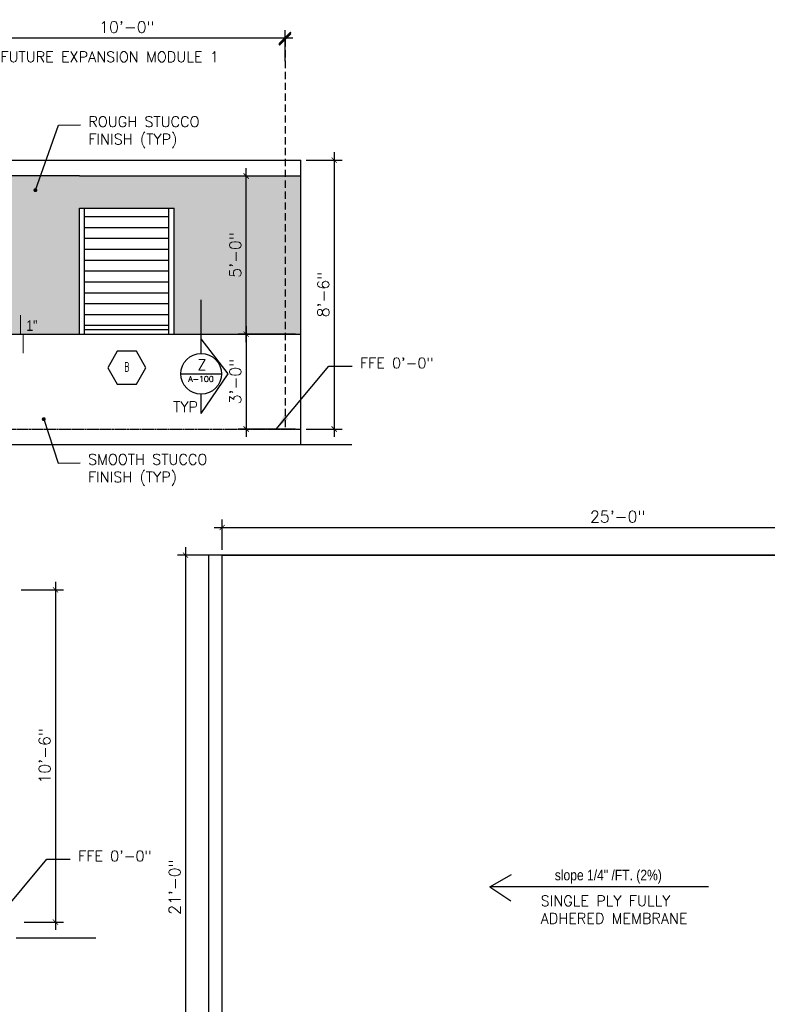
# Model space of a CAD drawing. Header units: inches. Extents: x -3803 to 30266, y -3756 to 4522.
# Tile 31 of 47: x 24219 to 24503, y 2679 to 3053. Entities that reach past the tile are written whole.
import ezdxf
from ezdxf.enums import TextEntityAlignment as Align

# ---------------------------------------------------------------- set-up
doc = ezdxf.new("R2010")
doc.units = ezdxf.units.IN
doc.header["$LTSCALE"] = 0.011
doc.header["$MEASUREMENT"] = 0
doc.header["$PDMODE"] = 1
doc.linetypes.add('DASHED', pattern=[0.75, 0.5, -0.25])
doc.layers.get('0').update_dxf_attribs({"linetype": 'CONTINUOUS'})
doc.layers.get('Defpoints').update_dxf_attribs({"linetype": 'CONTINUOUS'})
for name, color, linetype in [('a-door', 2, 'CONTINUOUS'), ('DIMS', 4, 'CONTINUOUS'), ('G-SYMB', 1, 'CONTINUOUS'), ('roof', 8, 'DASHED'), ('TEXT', 2, 'CONTINUOUS')]:
    doc.layers.add(name, color=color, linetype=linetype)
doc.layers.add('DIM', color=4, linetype='CONTINUOUS', lineweight=13)
doc.styles.add('ROMANS', font='romans.shx')
doc.styles.add('SMA', font='archstyl.shx', dxfattribs={"width": 0.8, "height": 0.0625})
doc.dimstyles.new('ANGEL', dxfattribs={"dimtxt": 4.375, "dimasz": 2, "dimexe": 3, "dimexo": 2, "dimgap": 1.5, "dimtad": 1, "dimdec": 0, "dimzin": 3, "dimdsep": 46, "dimlunit": 4, "dimtxsty": 'ROMANS', "dimblk": 'ARCHTICK', "dimcen": 0, "dimdle": 3, "dimclrd": 4, "dimclre": 4, "dimclrt": 2, "dimadec": 0, "dimazin": 0, "dimtfac": 1, "dimtdec": 0, "dimtmove": 1, "dimatfit": 3, "dimfxl": 1, "dimfrac": 2, "dimtolj": 1, "dimtzin": 0, "dimarcsym": 0})
doc.dimstyles.new('Copy of STANDARD', dxfattribs={"dimtxt": 8, "dimasz": 3, "dimexe": 3, "dimexo": 3, "dimgap": 3, "dimtad": 1, "dimrnd": 1, "dimzin": 3, "dimdsep": 46, "dimlunit": 4, "dimtxsty": 'Standard', "dimblk": 'ARCHTICK', "dimcen": 3, "dimdle": 3, "dimadec": 0, "dimazin": 0, "dimtfac": 1, "dimtix": 1, "dimtofl": 0, "dimtmove": 1, "dimatfit": 3, "dimfxl": 3, "dimtolj": 1, "dimtzin": 0, "dimlwd": -1, "dimlwe": -1, "dimarcsym": 0})

# ---------------------------------------------------------------- blocks, each defined once
blk = doc.blocks.new('_ArchTick')
at = {"color": 0, "linetype": 'ByBlock', "const_width": 0.15}
blk.add_lwpolyline([(-0.5, -0.5), (0.5, 0.5)], dxfattribs=at)
blk = doc.blocks.new('*D148')
at = {"layer": 'Defpoints', "color": 0, "ltscale": 10, "transparency": 16777216}
for p in [(24326.03, 2999.45), (24326.03, 2897.45), (24338.69, 2897.45)]:
    blk.add_point(p, dxfattribs=at)
at = {"layer": 'DIM', "color": 4, "lineweight": -2, "ltscale": 10, "transparency": 16777216}
for p, q in [((24328.03, 2999.45), (24341.69, 2999.45)), ((24338.69, 3002.45), (24338.69, 2894.45)), ((24328.03, 2897.45), (24341.69, 2897.45))]:
    blk.add_line(p, q, dxfattribs=at)
at = {"layer": 'DIM', "color": 4, "lineweight": -2, "ltscale": 10, "transparency": 16777216, "xscale": 2, "yscale": 2, "zscale": 2}
for p, rotation in [((24338.69, 2999.45), 90), ((24338.69, 2897.45), 270)]:
    blk.add_blockref('_ArchTick', p, dxfattribs=dict(at, rotation=rotation))
at = {"layer": 'DIM', "color": 2, "ltscale": 10, "transparency": 16777216, "insert": (24334.59, 2948.45), "char_height": 4.375, "attachment_point": 5, "rotation": 90, "style": 'ROMANS'}
blk.add_mtext('\\A1;8\'-6"', dxfattribs=at)
blk = doc.blocks.new('*D152')
at = {"layer": 'Defpoints', "color": 0, "ltscale": 10, "transparency": 16777216}
for p in [(24200.03, 3045.81), (24320.03, 3045.81), (24320.03, 3045.81)]:
    blk.add_point(p, dxfattribs=at)
at = {"layer": 'DIM', "color": 4, "lineweight": -2, "ltscale": 10, "transparency": 16777216}
for p, q in [((24200.03, 3047.81), (24200.03, 3048.81)), ((24320.03, 3047.81), (24320.03, 3048.81)), ((24197.03, 3045.81), (24323.03, 3045.81))]:
    blk.add_line(p, q, dxfattribs=at)
at = {"layer": 'DIM', "color": 4, "lineweight": -2, "ltscale": 10, "transparency": 16777216, "xscale": 2, "yscale": 2, "zscale": 2, "rotation": 180}
blk.add_blockref('_ArchTick', (24200.03, 3045.81), dxfattribs=at)
at = {"layer": 'DIM', "color": 4, "lineweight": -2, "ltscale": 10, "transparency": 16777216, "xscale": 2, "yscale": 2, "zscale": 2}
blk.add_blockref('_ArchTick', (24320.03, 3045.81), dxfattribs=at)
at = {"layer": 'DIM', "color": 2, "ltscale": 10, "transparency": 16777216, "insert": (24260.03, 3049.92), "char_height": 4.375, "attachment_point": 5, "style": 'ROMANS'}
blk.add_mtext('\\A1;10\'-0"', dxfattribs=at)
blk = doc.blocks.new('*D156')
at = {"layer": 'Defpoints', "color": 0, "ltscale": 10, "transparency": 16777216}
for p in [(24326.03, 2933.45), (24305.3, 2897.45), (24326.03, 2897.45)]:
    blk.add_point(p, dxfattribs=at)
at = {"layer": 'DIM', "color": 4, "lineweight": -2, "ltscale": 10, "transparency": 16777216}
for p, q in [((24305.3, 2936.45), (24305.3, 2894.45)), ((24324.03, 2933.45), (24302.3, 2933.45)), ((24324.03, 2897.45), (24302.3, 2897.45))]:
    blk.add_line(p, q, dxfattribs=at)
at = {"layer": 'DIM', "color": 4, "lineweight": -2, "ltscale": 10, "transparency": 16777216, "xscale": 2, "yscale": 2, "zscale": 2}
for p, rotation in [((24305.3, 2933.45), 90), ((24305.3, 2897.45), 270)]:
    blk.add_blockref('_ArchTick', p, dxfattribs=dict(at, rotation=rotation))
at = {"layer": 'DIM', "color": 2, "ltscale": 10, "transparency": 16777216, "insert": (24301.19, 2915.45), "char_height": 4.375, "attachment_point": 5, "rotation": 90, "style": 'ROMANS'}
blk.add_mtext('\\A1;3\'-0"', dxfattribs=at)
blk = doc.blocks.new('*D157')
at = {"layer": 'Defpoints', "color": 0, "ltscale": 10, "transparency": 16777216}
for p in [(24305.3, 2993.45), (24305.3, 2993.45), (24305.3, 2933.45)]:
    blk.add_point(p, dxfattribs=at)
at = {"layer": 'DIM', "color": 4, "lineweight": -2, "ltscale": 10, "transparency": 16777216}
for p, q in [((24305.3, 2930.45), (24305.3, 2996.45)), ((24307.3, 2993.45), (24308.3, 2993.45)), ((24307.3, 2933.45), (24308.3, 2933.45))]:
    blk.add_line(p, q, dxfattribs=at)
at = {"layer": 'DIM', "color": 4, "lineweight": -2, "ltscale": 10, "transparency": 16777216, "xscale": 2, "yscale": 2, "zscale": 2}
for p, rotation in [((24305.3, 2993.45), 90), ((24305.3, 2933.45), 270)]:
    blk.add_blockref('_ArchTick', p, dxfattribs=dict(at, rotation=rotation))
at = {"layer": 'DIM', "color": 2, "ltscale": 10, "transparency": 16777216, "insert": (24301.19, 2963.45), "char_height": 4.375, "attachment_point": 5, "rotation": 90, "style": 'ROMANS'}
blk.add_mtext('\\A1;5\'-0"', dxfattribs=at)
blk = doc.blocks.new('AINC-WINID')
at = {"layer": 'G-SYMB', "linetype": 'Continuous'}
blk.add_lwpolyline([(0.2577, 20.2671), (0.1675, 20.4234), (-0.0129, 20.4234), (-0.1031, 20.2671), (-0.0129, 20.1109), (0.1675, 20.1109)], close=True, dxfattribs=at)
at = {"layer": 'G-SYMB', "color": 4, "linetype": 'Continuous', "style": 'SMA', "width": 0.75}
blk.add_attdef('WNUM', text='', height=0.0938, dxfattribs=at).set_placement((0.0793, 20.2753), align=Align.MIDDLE)
blk = doc.blocks.new('*D185')
at = {"layer": 'Defpoints', "color": 0, "ltscale": 10, "transparency": 16777216}
for p in [(24596.19, 2860.1), (24296.19, 2849.6), (24596.19, 2849.6)]:
    blk.add_point(p, dxfattribs=at)
at = {"layer": 'DIM', "color": 4, "lineweight": -2, "ltscale": 10, "transparency": 16777216}
for p, q in [((24296.19, 2851.6), (24296.19, 2863.1)), ((24596.19, 2851.6), (24596.19, 2863.1)), ((24293.19, 2860.1), (24599.19, 2860.1))]:
    blk.add_line(p, q, dxfattribs=at)
at = {"layer": 'DIM', "color": 4, "lineweight": -2, "ltscale": 10, "transparency": 16777216, "xscale": 2, "yscale": 2, "zscale": 2, "rotation": 180}
blk.add_blockref('_ArchTick', (24296.19, 2860.1), dxfattribs=at)
at = {"layer": 'DIM', "color": 4, "lineweight": -2, "ltscale": 10, "transparency": 16777216, "xscale": 2, "yscale": 2, "zscale": 2}
blk.add_blockref('_ArchTick', (24596.19, 2860.1), dxfattribs=at)
at = {"layer": 'DIM', "color": 2, "ltscale": 10, "transparency": 16777216, "insert": (24446.19, 2864.2), "char_height": 4.375, "attachment_point": 5, "style": 'ROMANS'}
blk.add_mtext('\\A1;25\'-0"', dxfattribs=at)
blk = doc.blocks.new('*D186')
at = {"layer": 'Defpoints', "color": 0, "ltscale": 10, "transparency": 16777216}
for p in [(24296.19, 2849.6), (24282.28, 2597.75), (24296.19, 2597.75)]:
    blk.add_point(p, dxfattribs=at)
at = {"layer": 'DIM', "color": 4, "lineweight": -2, "ltscale": 10, "transparency": 16777216}
for p, q in [((24282.28, 2852.6), (24282.28, 2594.75)), ((24294.19, 2849.6), (24279.28, 2849.6)), ((24294.19, 2597.75), (24279.28, 2597.75))]:
    blk.add_line(p, q, dxfattribs=at)
at = {"layer": 'DIM', "color": 4, "lineweight": -2, "ltscale": 10, "transparency": 16777216, "xscale": 2, "yscale": 2, "zscale": 2}
for p, rotation in [((24282.28, 2849.6), 90), ((24282.28, 2597.75), 270)]:
    blk.add_blockref('_ArchTick', p, dxfattribs=dict(at, rotation=rotation))
at = {"layer": 'DIM', "color": 2, "ltscale": 10, "transparency": 16777216, "insert": (24278.18, 2723.67), "char_height": 4.375, "attachment_point": 5, "rotation": 90, "style": 'ROMANS'}
blk.add_mtext('\\A1;21\'-0"', dxfattribs=at)
blk = doc.blocks.new('*D303')
at = {"layer": 'Defpoints', "color": 0, "ltscale": 10, "transparency": 16777216}
for p in [(24217.91, 2836.45), (24219.12, 2710.45), (24232.95, 2710.45)]:
    blk.add_point(p, dxfattribs=at)
at = {"layer": 'DIM', "color": 4, "lineweight": -2, "ltscale": 10, "transparency": 16777216}
for p, q in [((24232.95, 2839.45), (24232.95, 2707.45)), ((24219.91, 2836.45), (24235.95, 2836.45)), ((24221.12, 2710.45), (24235.95, 2710.45))]:
    blk.add_line(p, q, dxfattribs=at)
at = {"layer": 'DIM', "color": 4, "lineweight": -2, "ltscale": 10, "transparency": 16777216, "xscale": 2, "yscale": 2, "zscale": 2}
for p, rotation in [((24232.95, 2836.45), 90), ((24232.95, 2710.45), 270)]:
    blk.add_blockref('_ArchTick', p, dxfattribs=dict(at, rotation=rotation))
at = {"layer": 'DIM', "color": 2, "ltscale": 10, "transparency": 16777216, "insert": (24228.84, 2773.45), "char_height": 4.375, "attachment_point": 5, "rotation": 90, "style": 'ROMANS'}
blk.add_mtext('\\A1;10\'-6"', dxfattribs=at)

msp = doc.modelspace()

# ---------------------------------------------------------------- hatches: boundary and pattern name
at = {"ltscale": 10}
h = msp.add_hatch(dxfattribs=at)
h.set_pattern_fill('AR-SAND', color=1, scale=6)
h.set_pattern_definition([(37.5, (0, -16.996), (-0.37796, 11.5609426), [0, -9.12, 0, -10.2, 0, -9.75]), (7.5, (0, -16.996), (10.61866, 16.932876), [0, -4.92, 0, -8.22, 0, -3.15]), (327.5, (-7.38, -16.996), (18.684851, 0.0339543), [0, -3, 0, -10.8, 0, -14.1]), (317.5, (-7.38, -16.996), (18.03676, 5.266053), [0, -1.5, 0, -7.08, 0, -8.1])])
h.paths.add_polyline_path([(23890.0266933, 2933.6591937), (23937.7086725, 2933.4496154), (23938.0266933, 2993.4496154), (23806.0266933, 2993.4496154), (23806.0266933, 2960.4496154), (23806.0266933, 2933.4496154), (23854.0266933, 2933.4496154), (23854.0266933, 2981.6591937), (23890.0266933, 2981.6591937)])
h.paths.add_polyline_path([(24066.0266933, 3017.4496154), (23940.0266933, 3017.4496154), (23940.0266933, 2933.4496154), (23982.0266933, 2933.4496154), (23982.0266933, 2981.4496154), (24066.0266933, 2981.4496154)])
h.paths.add_polyline_path([(24074.0266933, 3029.4496154), (24184.0266933, 3029.4496154), (24184.0266933, 2897.4496154), (24167.9352227, 2897.4496154), (24167.9352227, 2981.4496154), (24096.6992921, 2981.4496154), (24096.6992921, 2897.4496154), (24074.0266933, 2897.4496154)])
h.paths.add_polyline_path([(24194.0266933, 2993.4496154), (24326.0266933, 2993.4496154), (24326.0266933, 2933.4496154), (24278.0266933, 2933.4496154), (24278.0266933, 2981.1960286), (24242.0266933, 2981.1960286), (24242.0266933, 2933.1960286), (24194.0266933, 2933.4496154)])
at = {"layer": 'a-door'}
h = msp.add_hatch(dxfattribs=at)
h.set_pattern_fill('LINE', color=256, scale=33)
h.set_pattern_definition([(0, (-461.8625, 259.6685), (0, 4.125), [])])
h.paths.add_polyline_path([(24244.0266933, 2979.0469825), (24276.0266933, 2979.0469825), (24276.0266933, 2935.1960286), (24244.0266933, 2935.1960286)])

# ---------------------------------------------------------------- linework, layer by layer
at = {"color": 4, "ltscale": 10}
for p, q in [((24194.0266933, 2999.4496154), (24326.0266933, 2999.4496154)), ((24326.0266933, 2891.4496154), (24326.0266933, 2999.4496154)), ((24242.0266933, 2993.4496154), (24200.0266933, 2993.4496154)), ((24242.0266933, 2993.4496154), (24326.0266933, 2993.4496154)), ((24194.0266933, 2933.4496154), (24326.0266933, 2933.4496154))]:
    msp.add_line(p, q, dxfattribs=at)
at = {"color": 1, "ltscale": 10}
for p, q in [((24288.2203618, 2926.1198517), (24288.2203618, 2946.4299889)), ((24298.4324439, 2918.4168858), (24288.2203618, 2931.7249503)), ((24288.2203618, 2926.1198517), (24288.2203618, 2931.7249503)), ((24280.4936178, 2918.3931077), (24295.9471059, 2918.3931077)), ((24288.2203618, 2903.3707277), (24298.4324439, 2918.4168858)), ((24288.2203618, 2903.3707277), (24288.2203618, 2910.6663636)), ((24296.1855723, 2849.5981692), (24291.1855723, 2849.5981691))]:
    msp.add_line(p, q, dxfattribs=at)
at = {"color": 6, "ltscale": 10}
for p, q in [((24345.3975091, 2891.4496154), (23806.0266933, 2891.4496154)), ((24218.1217128, 2704.4488214), (24248.2923923, 2704.4488214))]:
    msp.add_line(p, q, dxfattribs=at)
at = {"color": 1, "ltscale": 10}
msp.add_lwpolyline([(24291.1855743, 2597.7515353), (24291.1855723, 2849.5981691)], dxfattribs=at)
at = {"color": 4, "ltscale": 10}
for points in [[(24296.1855723, 2849.5981692), (24596.1855723, 2849.5981692), (24596.1855723, 2822.986298)], [(24596.1855723, 2690.986298), (24596.1855723, 2597.7515353), (24296.1855743, 2597.7515353), (24296.1855723, 2849.5981692)]]:
    msp.add_lwpolyline(points, dxfattribs=at)
at = {"color": 1, "ltscale": 10}
msp.add_circle((24288.2203618, 2918.3931077), 7.7267441, dxfattribs=at)
at = {"layer": 'a-door'}
for p, q in [((24242.0266933, 2933.1960286), (24242.0266933, 2981.1960286)), ((24242.0266933, 2981.1960286), (24278.0266933, 2981.1960286)), ((24244.0266933, 2933.1960286), (24244.0266933, 2981.1960286)), ((24276.0266933, 2933.1960286), (24276.0266933, 2981.1960286)), ((24278.0266933, 2933.1960286), (24278.0266933, 2981.1960286)), ((24244.0266933, 2935.1960286), (24276.0266933, 2935.1960286))]:
    msp.add_line(p, q, dxfattribs=at)
at = {"layer": 'DIM', "ltscale": 10}
for p, q in [((24219.6743544, 2933.4496154), (24219.6743544, 2940.6182352)), ((24220.6743544, 2926.2809956), (24220.6743544, 2933.4496154))]:
    msp.add_line(p, q, dxfattribs=at)
msp.add_lwpolyline([(24296.1855723, 2597.7515353), (24596.1855723, 2597.7515353), (24596.1855723, 2849.7515353), (24296.1855723, 2849.7515353)], close=True, dxfattribs=at)
at = {"layer": 'DIMS', "color": 4, "ltscale": 10}
for q in [(24320.0266933, 3048.776953), (24320.0266933, 3048.3137879)]:
    msp.add_line((24320.0266933, 3036.9991315), q, dxfattribs=at)
at = {"layer": 'roof', "ltscale": 500}
msp.add_line((24320.0266933, 3045.3137879), (24320.0266933, 2897.4496154), dxfattribs=at)
at = {"layer": 'roof', "ltscale": 53}
msp.add_line((24184.0266933, 2897.4496154), (24326.0266933, 2897.4496154), dxfattribs=at)
at = {"layer": 'TEXT', "color": 2}
for p, q in [((24397.6958467, 2723.7515353), (24405.9576015, 2728.5029491)), ((24480.6276032, 2723.7515353), (24397.6958467, 2723.7515353)), ((24397.6958467, 2723.7515353), (24405.7202076, 2718.5361041))]:
    msp.add_line(p, q, dxfattribs=at)

# ---------------------------------------------------------------- block references
at = {"xscale": 40.22379667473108, "yscale": 40.22379667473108, "zscale": 40.22379667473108}
msp.add_blockref('AINC-WINID', (24256.9181204, 2105.4809621), dxfattribs=at).add_auto_attribs({'WNUM': 'B'})
at = {"layer": 'DIMS', "color": 4, "ltscale": 10, "xscale": 4.5, "yscale": 4.5, "zscale": 4.5}
msp.add_blockref('_ArchTick', (24320.0266933, 3045.776953), dxfattribs=at)
at = {"layer": 'DIMS', "color": 4, "ltscale": 10, "xscale": 4.5, "yscale": 4.5, "zscale": 4.5, "rotation": 180}
msp.add_blockref('_ArchTick', (24320.0266933, 3045.3137879), dxfattribs=at)

# ---------------------------------------------------------------- texts
at = {"layer": 'TEXT', "color": 2, "attachment_point": 1}
for s, insert, char_height, width in [('{\\Fromans|c0;FUTURE EXPANSION MODULE 1}', (24212.0917746, 3040.6316069), 4.000692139, 137.254255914), ('{\\Fromans|c0;ROUGH STUCCO\\PFINISH (TYP)}', (24245.4401197, 3016.0609582), 4.000692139, 137.254255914), ('{\\fTechnic|b0|i0|c2|p2;1"}', (24221.932244, 2938.7003136), 4.000692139, 137.254255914), ('{\\Fromans|c0;FFE 0\'-0"}', (24348.4444463, 2924.5002216), 4.000692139, 137.254255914), ('{\\Fromans|c0;Z}', (24286.7818528, 2923.8303942), 4.000692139, 137.254255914), ('{\\Fromans|c0;A-100}', (24283.3460158, 2917.5025236), 2.159637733, 74.092047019), ('{\\Fromans|c0;TYP}', (24277.5821147, 2907.8372162), 4.000692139, 137.254255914), ('{\\Fromans|c0;SMOOTH STUCCO\\PFINISH (TYP)}', (24245.3041862, 2887.9330447), 4.000692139, 137.254255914), ('{\\Fromans|c0;FFE 0\'-0"}', (24241.5394658, 2737.4994276), 4.000692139, 137.254255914), ('{\\fTechnic|b0|i0|c2|p2;slope 1/4" /FT. (2%)}', (24422.3509203, 2730.2530788), 4.000692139, 137.254255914), ('{\\Fromans|c0;SINGLE PLY FULLY\\PADHERED MEMBRANE}', (24416.9876256, 2720.4847752), 4.000692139, 137.254255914)]:
    msp.add_mtext(s, dxfattribs=dict(at, insert=insert, char_height=char_height, width=width))

# ---------------------------------------------------------------- dimensions: what is measured, and where the dimension line sits
at = {"layer": 'DIM', "ltscale": 10}
for base, p1, p2, picture, middle in [((24320.0266933, 3045.8149047), (24200.0334641, 3045.8149047), (24320.0266933, 3045.8149047), '*D152', (24260.0300787, 3049.9190714)), ((24596.1855723, 2860.0981432), (24296.1855723, 2849.5981692), (24596.1855723, 2849.5981692), '*D185', (24446.1855723, 2864.2023099))]:
    dim = msp.add_linear_dim(base=base, p1=p1, p2=p2, dimstyle='ANGEL', dxfattribs=at)
    dim.commit()
    dim.dimension.update_dxf_attribs({"geometry": picture, "text_midpoint": middle})
for base, p1, p2, picture, middle in [((24338.6935405, 2897.4496154), (24326.0266933, 2999.4496154), (24326.0266933, 2897.4496154), '*D148', (24334.5893738, 2948.4496154)), ((24305.29626, 2993.4496154), (24305.29626, 2933.4496154), (24305.29626, 2993.4496154), '*D157', (24301.1920933, 2963.4496154)), ((24305.29626, 2897.4496154), (24326.0266933, 2933.4496154), (24326.0266933, 2897.4496154), '*D156', (24301.1920933, 2915.4496154)), ((24282.2846528, 2597.7515353), (24296.1855723, 2849.5981692), (24296.1855743, 2597.7515353), '*D186', (24278.1804861, 2723.6748522)), ((24232.9468598, 2710.4488214), (24217.9104832, 2836.4488214), (24219.1217128, 2710.4488214), '*D303', (24228.8426931, 2773.4488214))]:
    dim = msp.add_linear_dim(base=base, p1=p1, p2=p2, angle=90, dimstyle='ANGEL', dxfattribs=at)
    dim.commit()
    dim.dimension.update_dxf_attribs({"geometry": picture, "text_midpoint": middle})

# ---------------------------------------------------------------- leaders
at = {"layer": 'TEXT', "color": 9, "ltscale": 10, "annotation_type": 0, "has_hookline": 1, "hookline_direction": 0}
for points, override, text_width in [([(24225.3628468, 2988.0635801), (24234.1601236, 3012.6898853), (24242.4401197, 3012.8128396)], {"dimasz": 6, "dimtad": 0, "dimldrblk": 'DotSmall'}, 46.4842325), ([(24316.679606, 2897.4496154), (24336.637289, 2921.2569216), (24345.4444463, 2921.252103)], {"dimasz": 6, "dimtad": 0}, 30.4814639), ([(24228.5289352, 2901.197997), (24234.0241901, 2884.5619718), (24242.3041862, 2884.6849261)], {"dimasz": 6, "dimtad": 0, "dimldrblk": 'DotSmall'}, 50.1039063), ([(24209.7746255, 2710.4488214), (24229.7323086, 2734.2561276), (24238.5394658, 2734.251309)], {"dimasz": 6, "dimtad": 0}, 30.4814639)]:
    msp.add_leader(points, dimstyle='Copy of STANDARD', override=override, dxfattribs=dict(at, text_width=text_width))

doc.saveas('drawing.dxf')
